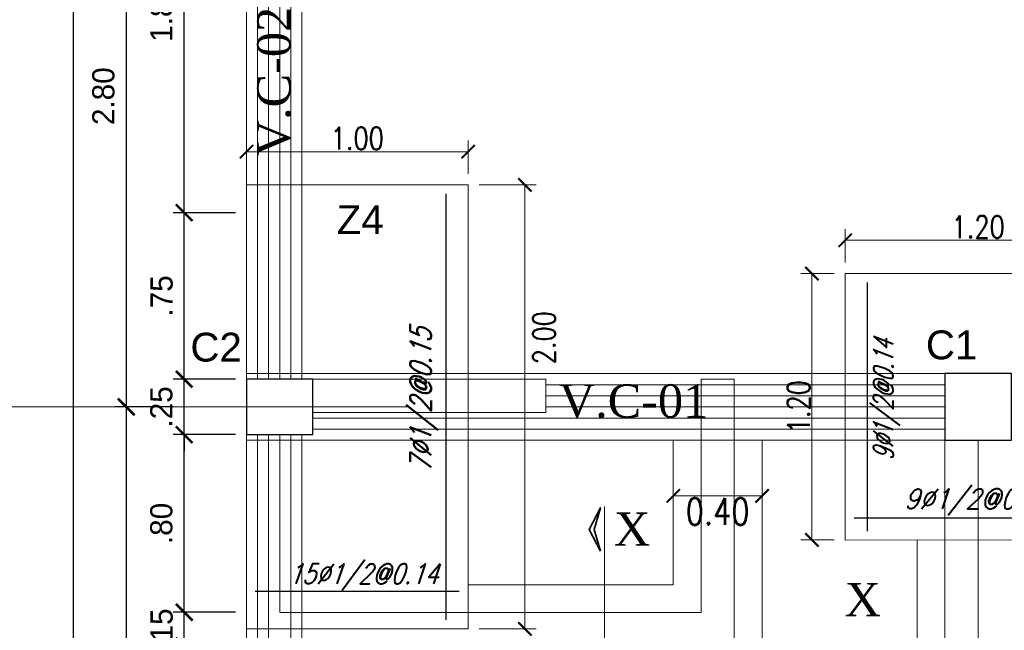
# Model space of a CAD drawing. Header units: metres. Extents: x -11 to 490, y -19 to 215.
# Tile 7 of 73: x -1.02 to 3.42, y 2.57 to 5.32. Entities that reach past the tile are written whole.
import ezdxf
from ezdxf.enums import TextEntityAlignment as Align

# ---------------------------------------------------------------- set-up
doc = ezdxf.new("R2010")
doc.units = ezdxf.units.M
for name, color, linetype, lineweight in [('COLUMNAS', 5, 'Continuous', 80), ('COTAS', 9, 'Continuous', 13), ('EJES', 251, 'Continuous', 20), ('LAYER2', 1, 'Continuous', 20)]:
    doc.layers.add(name, color=color, linetype=linetype, lineweight=lineweight)
doc.layers.add('FIERRO', color=5, linetype='Continuous')
doc.layers.add('LAYER8', color=21, linetype='Continuous')
doc.layers.add('PLUMA 0.8', color=7, linetype='Continuous', lineweight=80, true_color=0x2e2e2e)
doc.layers.add('VIGAS DE CIMENTACION', color=6, linetype='Continuous', lineweight=30, true_color=0xff00ff)
doc.styles.add('DUTCHBI', font='dutchbi.ttf')
doc.styles.add('SANSSERIFBOLD', font='arial.ttf')
doc.styles.add('STYLE1', font='arial.ttf')
doc.styles.add('STYLE5', font='romans.shx', dxfattribs={"width": 0.8})
doc.styles.add('TEXTOCENT', font='GOTHIC.TTF')
doc.styles.add('ZOILA', font='arial.ttf', dxfattribs={"oblique": 0.01})
doc.dimstyles.new('dimlosa', dxfattribs={"dimtxt": 0.04, "dimasz": 0.01, "dimexe": 0.01, "dimexo": 0.01, "dimgap": 0.01, "dimtad": 2, "dimzin": 3, "dimdsep": 46, "dimtxsty": 'STYLE1', "dimblk": 'DOT', "dimcen": 0.15, "dimclrd": 1, "dimclre": 1, "dimclrt": 3, "dimadec": 0, "dimazin": 0, "dimtfac": 1, "dimtix": 1, "dimtmove": 2, "dimatfit": 3, "dimldrblk": 'ARCHTICK', "dimfxl": 0.11, "dimfxlon": 1, "dimlwd": 9, "dimlwe": 9, "dimarcsym": 0})
doc.dimstyles.new('PLANTA50', dxfattribs={"dimscale": 0.5, "dimtxt": 0.2, "dimasz": 0.15, "dimexe": 0.1, "dimexo": 0.1, "dimgap": 0.1, "dimtad": 2, "dimzin": 7, "dimdsep": 46, "dimtxsty": 'TEXTOCENT', "dimblk": 'ARCHTICK', "dimcen": 0.2, "dimdle": 0.1, "dimclrd": 8, "dimclre": 8, "dimclrt": 256, "dimaunit": 1, "dimadec": 0, "dimazin": 0, "dimtfac": 1, "dimtix": 1, "dimtmove": 2, "dimatfit": 3, "dimldrblk": 'ARCHTICK', "dimfxl": 1, "dimtolj": 1, "dimtzin": 0, "dimarcsym": 0})

# ---------------------------------------------------------------- blocks, each defined once
blk = doc.blocks.new('_ARCHTICK')
at = {"color": 0, "linetype": 'ByBlock', "const_width": 0.15}
blk.add_lwpolyline([(-0.5, -0.5), (0.5, 0.5)], dxfattribs=at)
blk = doc.blocks.new('*D261')
at = {"layer": 'COTAS', "color": 8, "lineweight": -2, "transparency": 16777216}
for p, q in [((-0.2808, 3.65), (-0.2808, 4.5)), ((-0.05, 4.45), (-0.3308, 4.45)), ((-0.05, 3.7), (-0.3308, 3.7))]:
    blk.add_line(p, q, dxfattribs=at)
at = {"layer": 'Defpoints', "color": 0, "lineweight": 5, "transparency": 16777216}
for p in [(-0.2808, 4.45), (0, 4.45), (0, 3.7)]:
    blk.add_point(p, dxfattribs=at)
at = {"layer": 'COTAS', "color": 8, "lineweight": -2, "transparency": 16777216, "xscale": 0.075, "yscale": 0.075, "zscale": 0.075}
for p, rotation in [((-0.2808, 4.45), 90), ((-0.2808, 3.7), 270)]:
    blk.add_blockref('_ARCHTICK', p, dxfattribs=dict(at, rotation=rotation))
at = {"layer": 'COTAS', "transparency": 16777216, "insert": (-0.382, 4.075), "char_height": 0.1, "attachment_point": 5, "rotation": 90, "style": 'TEXTOCENT'}
blk.add_mtext('\\A1;.75', dxfattribs=at)
blk = doc.blocks.new('*D305')
at = {"layer": 'COTAS', "color": 8, "lineweight": -2, "transparency": 16777216}
for p, q in [((-0.7818, 20.05), (-0.7818, -0.05)), ((-0.05, 20), (-0.8318, 20)), ((-0.1, 0), (-0.8318, 0))]:
    blk.add_line(p, q, dxfattribs=at)
at = {"layer": 'Defpoints', "color": 0, "lineweight": 5, "transparency": 16777216}
for p in [(0, 20), (-0.7818, 0), (-0.05, 0)]:
    blk.add_point(p, dxfattribs=at)
at = {"layer": 'COTAS', "color": 8, "lineweight": -2, "transparency": 16777216, "xscale": 0.075, "yscale": 0.075, "zscale": 0.075}
for p, rotation in [((-0.7818, 20), 90), ((-0.7818, 0), 270)]:
    blk.add_blockref('_ARCHTICK', p, dxfattribs=dict(at, rotation=rotation))
at = {"layer": 'COTAS', "transparency": 16777216, "insert": (-0.8844, 10), "char_height": 0.1, "attachment_point": 5, "rotation": 90, "style": 'TEXTOCENT'}
blk.add_mtext('\\A1;20.00', dxfattribs=at)
blk = doc.blocks.new('*D307')
at = {"layer": 'COTAS', "color": 8, "lineweight": -2, "transparency": 16777216}
for p, q in [((-0.5421, 3.625), (-0.5421, -0.05)), ((-0.3308, 3.575), (-0.5921, 3.575)), ((-0.1, 0), (-0.5921, 0))]:
    blk.add_line(p, q, dxfattribs=at)
at = {"layer": 'Defpoints', "color": 0, "lineweight": 5, "transparency": 16777216}
for p in [(-0.2808, 3.575), (-0.5421, 0), (-0.05, 0)]:
    blk.add_point(p, dxfattribs=at)
at = {"layer": 'COTAS', "color": 8, "lineweight": -2, "transparency": 16777216, "xscale": 0.075, "yscale": 0.075, "zscale": 0.075}
for p, rotation in [((-0.5421, 3.575), 90), ((-0.5421, 0), 270)]:
    blk.add_blockref('_ARCHTICK', p, dxfattribs=dict(at, rotation=rotation))
at = {"layer": 'COTAS', "transparency": 16777216, "insert": (-0.6446, 1.7875), "char_height": 0.1, "attachment_point": 5, "rotation": 90, "style": 'TEXTOCENT'}
blk.add_mtext('\\A1;3.58', dxfattribs=at)
blk = doc.blocks.new('*D308')
at = {"layer": 'COTAS', "color": 8, "lineweight": -2, "transparency": 16777216}
for p, q in [((-0.2808, 3.7), (-0.2808, 3.775)), ((-0.05, 3.7), (-0.3308, 3.7)), ((-0.2808, 3.45), (-0.2808, 3.7)), ((-0.05, 3.45), (-0.3308, 3.45)), ((-0.2808, 3.45), (-0.2808, 3.375))]:
    blk.add_line(p, q, dxfattribs=at)
at = {"layer": 'Defpoints', "color": 0, "lineweight": 5, "transparency": 16777216}
for p in [(-0.2808, 3.7), (0, 3.7), (0, 3.45)]:
    blk.add_point(p, dxfattribs=at)
at = {"layer": 'COTAS', "color": 8, "lineweight": -2, "transparency": 16777216, "xscale": 0.075, "yscale": 0.075, "zscale": 0.075}
for p, rotation in [((-0.2808, 3.7), 270), ((-0.2808, 3.45), 90)]:
    blk.add_blockref('_ARCHTICK', p, dxfattribs=dict(at, rotation=rotation))
at = {"layer": 'COTAS', "transparency": 16777216, "insert": (-0.3833, 3.575), "char_height": 0.1, "attachment_point": 5, "rotation": 90, "style": 'TEXTOCENT'}
blk.add_mtext('\\A1;.25', dxfattribs=at)
blk = doc.blocks.new('*D309')
at = {"layer": 'COTAS', "color": 8, "lineweight": -2, "transparency": 16777216}
for p, q in [((-0.2808, 4.4), (-0.2808, 6.3)), ((-0.05, 6.25), (-0.3308, 6.25)), ((-0.05, 4.45), (-0.3308, 4.45))]:
    blk.add_line(p, q, dxfattribs=at)
at = {"layer": 'Defpoints', "color": 0, "lineweight": 5, "transparency": 16777216}
for p in [(-0.2808, 6.25), (0, 6.25), (0, 4.45)]:
    blk.add_point(p, dxfattribs=at)
at = {"layer": 'COTAS', "color": 8, "lineweight": -2, "transparency": 16777216, "xscale": 0.075, "yscale": 0.075, "zscale": 0.075}
for p, rotation in [((-0.2808, 6.25), 90), ((-0.2808, 4.45), 270)]:
    blk.add_blockref('_ARCHTICK', p, dxfattribs=dict(at, rotation=rotation))
at = {"layer": 'COTAS', "transparency": 16777216, "insert": (-0.3833, 5.35), "char_height": 0.1, "attachment_point": 5, "rotation": 90, "style": 'TEXTOCENT'}
blk.add_mtext('\\A1;1.80', dxfattribs=at)
blk = doc.blocks.new('*D319')
at = {"layer": 'COTAS', "color": 8, "lineweight": -2, "transparency": 16777216}
for p, q in [((-0.5421, 6.425), (-0.5421, 3.525)), ((-0.3308, 6.375), (-0.5921, 6.375)), ((-0.3308, 3.575), (-0.5921, 3.575))]:
    blk.add_line(p, q, dxfattribs=at)
at = {"layer": 'Defpoints', "color": 0, "lineweight": 5, "transparency": 16777216}
for p in [(-0.2808, 6.375), (-0.5421, 3.575), (-0.2808, 3.575)]:
    blk.add_point(p, dxfattribs=at)
at = {"layer": 'COTAS', "color": 8, "lineweight": -2, "transparency": 16777216, "xscale": 0.075, "yscale": 0.075, "zscale": 0.075}
for p, rotation in [((-0.5421, 6.375), 90), ((-0.5421, 3.575), 270)]:
    blk.add_blockref('_ARCHTICK', p, dxfattribs=dict(at, rotation=rotation))
at = {"layer": 'COTAS', "transparency": 16777216, "insert": (-0.6446, 4.975), "char_height": 0.1, "attachment_point": 5, "rotation": 90, "style": 'TEXTOCENT'}
blk.add_mtext('\\A1;2.80', dxfattribs=at)
blk = doc.blocks.new('*D325')
at = {"layer": 'COTAS', "color": 8, "lineweight": -2, "transparency": 16777216}
for p, q in [((-0.2808, 2.6), (-0.2808, 3.5)), ((-0.05, 3.45), (-0.3308, 3.45)), ((-0.05, 2.65), (-0.3308, 2.65))]:
    blk.add_line(p, q, dxfattribs=at)
at = {"layer": 'Defpoints', "color": 0, "lineweight": 5, "transparency": 16777216}
for p in [(-0.2808, 3.45), (0, 3.45), (0, 2.65)]:
    blk.add_point(p, dxfattribs=at)
at = {"layer": 'COTAS', "color": 8, "lineweight": -2, "transparency": 16777216, "xscale": 0.075, "yscale": 0.075, "zscale": 0.075}
for p, rotation in [((-0.2808, 3.45), 90), ((-0.2808, 2.65), 270)]:
    blk.add_blockref('_ARCHTICK', p, dxfattribs=dict(at, rotation=rotation))
at = {"layer": 'COTAS', "transparency": 16777216, "insert": (-0.3833, 3.05), "char_height": 0.1, "attachment_point": 5, "rotation": 90, "style": 'TEXTOCENT'}
blk.add_mtext('\\A1;.80', dxfattribs=at)
blk = doc.blocks.new('*D326')
at = {"layer": 'COTAS', "color": 8, "lineweight": -2, "transparency": 16777216}
for p, q in [((-0.2808, 2.65), (-0.2808, 2.725)), ((-0.05, 2.65), (-0.3308, 2.65)), ((-0.2808, 2.4981), (-0.2808, 2.65)), ((-0.05, 2.4981), (-0.3308, 2.4981)), ((-0.2808, 2.4981), (-0.2808, 2.4231))]:
    blk.add_line(p, q, dxfattribs=at)
at = {"layer": 'Defpoints', "color": 0, "lineweight": 5, "transparency": 16777216}
for p in [(-0.2808, 2.65), (0, 2.65), (0, 2.4981)]:
    blk.add_point(p, dxfattribs=at)
at = {"layer": 'COTAS', "color": 8, "lineweight": -2, "transparency": 16777216, "xscale": 0.075, "yscale": 0.075, "zscale": 0.075}
for p, rotation in [((-0.2808, 2.65), 270), ((-0.2808, 2.4981), 90)]:
    blk.add_blockref('_ARCHTICK', p, dxfattribs=dict(at, rotation=rotation))
at = {"layer": 'COTAS', "transparency": 16777216, "insert": (-0.382, 2.574), "char_height": 0.1, "attachment_point": 5, "rotation": 90, "style": 'TEXTOCENT'}
blk.add_mtext('\\A1;.15', dxfattribs=at)
blk = doc.blocks.new('*D338')
at = {"layer": 'Defpoints', "color": 0, "linetype": 'Continuous', "lineweight": 5, "transparency": 16777216}
for p in [(1, 4.725), (0, 4.575), (1, 4.575)]:
    blk.add_point(p, dxfattribs=at)
at = {"layer": 'VIGAS DE CIMENTACION', "color": 1, "linetype": 'Continuous', "lineweight": 5, "transparency": 16777216}
for p, q in [((0, 4.625), (0, 4.775)), ((1, 4.625), (1, 4.775)), ((0, 4.725), (1, 4.725))]:
    blk.add_line(p, q, dxfattribs=at)
at = {"layer": 'VIGAS DE CIMENTACION', "color": 1, "linetype": 'Continuous', "lineweight": 5, "transparency": 16777216, "xscale": 0.06, "yscale": 0.06, "zscale": 0.06, "rotation": 180}
blk.add_blockref('_ARCHTICK', (0, 4.725), dxfattribs=at)
at = {"layer": 'VIGAS DE CIMENTACION', "color": 1, "linetype": 'Continuous', "lineweight": 5, "transparency": 16777216, "xscale": 0.06, "yscale": 0.06, "zscale": 0.06}
blk.add_blockref('_ARCHTICK', (1, 4.725), dxfattribs=at)
at = {"layer": 'VIGAS DE CIMENTACION', "color": 3, "linetype": 'Continuous', "lineweight": 5, "transparency": 16777216, "insert": (0.5, 4.785), "char_height": 0.1, "attachment_point": 5, "style": 'STYLE5'}
blk.add_mtext('1.00', dxfattribs=at)
blk = doc.blocks.new('*D339')
at = {"layer": 'Defpoints', "color": 0, "linetype": 'Continuous', "lineweight": 5, "transparency": 16777216}
for p in [(1, 4.575), (1, 2.575), (1.2559, 2.575)]:
    blk.add_point(p, dxfattribs=at)
at = {"layer": 'VIGAS DE CIMENTACION', "color": 1, "linetype": 'Continuous', "lineweight": 5, "transparency": 16777216}
for p, q in [((1.05, 4.575), (1.3059, 4.575)), ((1.2559, 4.575), (1.2559, 2.575)), ((1.05, 2.575), (1.3059, 2.575))]:
    blk.add_line(p, q, dxfattribs=at)
at = {"layer": 'VIGAS DE CIMENTACION', "color": 1, "linetype": 'Continuous', "lineweight": 5, "transparency": 16777216, "xscale": 0.06, "yscale": 0.06, "zscale": 0.06}
for p, rotation in [((1.2559, 4.575), 90), ((1.2559, 2.575), 270)]:
    blk.add_blockref('_ARCHTICK', p, dxfattribs=dict(at, rotation=rotation))
at = {"layer": 'VIGAS DE CIMENTACION', "color": 3, "linetype": 'Continuous', "lineweight": 5, "transparency": 16777216, "insert": (1.3421, 3.8868), "char_height": 0.1, "attachment_point": 5, "rotation": 90, "style": 'STYLE5'}
blk.add_mtext('2.00', dxfattribs=at)
blk = doc.blocks.new('*D370')
at = {"layer": 'Defpoints', "color": 0, "linetype": 'Continuous', "lineweight": 5, "transparency": 16777216}
for p in [(1.925, 3.3504), (2.325, 3.3595), (1.925, 3.174)]:
    blk.add_point(p, dxfattribs=at)
at = {"layer": 'VIGAS DE CIMENTACION', "color": 1, "linetype": 'Continuous', "lineweight": 5, "transparency": 16777216}
for p, q in [((1.925, 3.224), (1.925, 3.124)), ((2.325, 3.224), (2.325, 3.124)), ((2.325, 3.174), (1.925, 3.174))]:
    blk.add_line(p, q, dxfattribs=at)
at = {"layer": 'VIGAS DE CIMENTACION', "color": 1, "linetype": 'Continuous', "lineweight": 5, "transparency": 16777216, "xscale": 0.06, "yscale": 0.06, "zscale": 0.06, "rotation": 180}
blk.add_blockref('_ARCHTICK', (1.925, 3.174), dxfattribs=at)
at = {"layer": 'VIGAS DE CIMENTACION', "color": 1, "linetype": 'Continuous', "lineweight": 5, "transparency": 16777216, "xscale": 0.06, "yscale": 0.06, "zscale": 0.06}
blk.add_blockref('_ARCHTICK', (2.325, 3.174), dxfattribs=at)
at = {"layer": 'VIGAS DE CIMENTACION', "color": 3, "linetype": 'Continuous', "lineweight": 5, "transparency": 16777216, "insert": (2.125, 3.104), "char_height": 0.12, "attachment_point": 5, "style": 'STYLE5'}
blk.add_mtext('0.40', dxfattribs=at)
blk = doc.blocks.new('*D374')
at = {"layer": 'Defpoints', "color": 0, "linetype": 'Continuous', "lineweight": 5, "transparency": 16777216}
for p in [(2.7, 4.3259), (2.7, 4.1759), (3.9, 4.1759)]:
    blk.add_point(p, dxfattribs=at)
at = {"layer": 'VIGAS DE CIMENTACION', "color": 1, "linetype": 'Continuous', "lineweight": 5, "transparency": 16777216}
for p, q in [((2.7, 4.2259), (2.7, 4.3759)), ((3.9, 4.2259), (3.9, 4.3759)), ((3.9, 4.3259), (2.7, 4.3259))]:
    blk.add_line(p, q, dxfattribs=at)
at = {"layer": 'VIGAS DE CIMENTACION', "color": 1, "linetype": 'Continuous', "lineweight": 5, "transparency": 16777216, "xscale": 0.06, "yscale": 0.06, "zscale": 0.06, "rotation": 180}
blk.add_blockref('_ARCHTICK', (2.7, 4.3259), dxfattribs=at)
at = {"layer": 'VIGAS DE CIMENTACION', "color": 1, "linetype": 'Continuous', "lineweight": 5, "transparency": 16777216, "xscale": 0.06, "yscale": 0.06, "zscale": 0.06}
blk.add_blockref('_ARCHTICK', (3.9, 4.3259), dxfattribs=at)
at = {"layer": 'VIGAS DE CIMENTACION', "color": 3, "linetype": 'Continuous', "lineweight": 5, "transparency": 16777216, "insert": (3.3, 4.3859), "char_height": 0.1, "attachment_point": 5, "style": 'STYLE5'}
blk.add_mtext('1.20', dxfattribs=at)
blk = doc.blocks.new('*D375')
at = {"layer": 'Defpoints', "color": 0, "linetype": 'Continuous', "lineweight": 5, "transparency": 16777216}
for p in [(2.7, 4.1759), (2.55, 2.9759), (2.7, 2.9759)]:
    blk.add_point(p, dxfattribs=at)
at = {"layer": 'VIGAS DE CIMENTACION', "color": 1, "linetype": 'Continuous', "lineweight": 5, "transparency": 16777216}
for p, q in [((2.65, 4.1759), (2.5, 4.1759)), ((2.55, 4.1759), (2.55, 2.9759)), ((2.65, 2.9759), (2.5, 2.9759))]:
    blk.add_line(p, q, dxfattribs=at)
at = {"layer": 'VIGAS DE CIMENTACION', "color": 1, "linetype": 'Continuous', "lineweight": 5, "transparency": 16777216, "xscale": 0.06, "yscale": 0.06, "zscale": 0.06}
for p, rotation in [((2.55, 4.1759), 90), ((2.55, 2.9759), 270)]:
    blk.add_blockref('_ARCHTICK', p, dxfattribs=dict(at, rotation=rotation))
at = {"layer": 'VIGAS DE CIMENTACION', "color": 3, "linetype": 'Continuous', "lineweight": 5, "transparency": 16777216, "insert": (2.49, 3.5759), "char_height": 0.1, "attachment_point": 5, "rotation": 90, "style": 'STYLE5'}
blk.add_mtext('1.20', dxfattribs=at)

msp = doc.modelspace()

# ---------------------------------------------------------------- linework, layer by layer
at = {"layer": 'COLUMNAS', "color": 160, "linetype": 'Continuous', "lineweight": 30}
for points in [[(0.3, 3.7), (0, 3.7), (0, 3.45), (0.3, 3.45)], [(3.45, 3.725), (3.15, 3.725), (3.15, 3.425), (3.45, 3.425)]]:
    msp.add_lwpolyline(points, close=True, dxfattribs=at)
at = {"layer": 'COTAS', "lineweight": 35}
msp.add_lwpolyline([(1.5964, 2.9254), (1.546, 3.023), (1.5964, 3.1206), (1.5677, 3.023), (1.5964, 2.9254)], dxfattribs=at)
at = {"layer": 'EJES', "color": 152, "linetype": 'Continuous', "lineweight": 5}
msp.add_line((0.725, 3.575), (-1.425, 3.575), dxfattribs=at)
at = {"layer": 'FIERRO', "color": 156}
for p, q in [((0.9, 2.615), (0.9, 4.535)), ((2.8, 3.0159), (2.8, 4.1359)), ((2.74, 3.0759), (3.86, 3.0759)), ((0.96, 2.7433), (0.04, 2.7433))]:
    msp.add_line(p, q, dxfattribs=at)
at = {"layer": 'PLUMA 0.8', "color": 4, "lineweight": 18}
for p, q in [((1.925, 2.7731), (1.925, 3.425)), ((2.325, 2.3731), (2.325, 3.425)), ((3.025, 2.9759), (3.025, 0.9)), ((1.925, 2.7731), (1, 2.7731))]:
    msp.add_line(p, q, dxfattribs=at)
for points in [[(0, 4.575), (1, 4.575), (1, 2.575), (0, 2.575), (0, 4.575)], [(3.9, 4.1759), (2.7, 4.1759), (2.7, 2.975), (3.9, 2.9759), (3.9, 4.1759)]]:
    msp.add_lwpolyline(points, dxfattribs=at)
at = {"layer": 'VIGAS DE CIMENTACION', "color": 1, "linetype": 'Continuous', "lineweight": 5}
for p, q in [((3.15, 3.725), (0, 3.725)), ((3.15, 3.675), (1.35, 3.675)), ((3.15, 3.625), (1.35, 3.625)), ((3.15, 3.575), (1.35, 3.575)), ((3.15, 3.525), (0.3, 3.525)), ((3.15, 3.475), (0.3, 3.475)), ((3.15, 3.425), (0, 3.425)), ((1.6142, 2.0525), (1.6142, 3.1267))]:
    msp.add_line(p, q, dxfattribs=at)
at = {"layer": 'VIGAS DE CIMENTACION', "color": 9, "linetype": 'Continuous', "lineweight": 18}
for points in [[(6, 20), (0, 20), (0, 0)], [(0.15, 6.2518), (0.15, 3.7)], [(0.15, 2.6481), (2.05, 2.6481), (2.05, 3.7), (2.2, 3.7), (2.2, 2.4981), (0.15, 2.4981)], [(0.3, 3.7), (1.35, 3.7), (1.35, 3.55), (0.3, 3.55)], [(0.15, 3.45), (0.15, 2.65)], [(3.3, 0.3), (3.3, 3.425), (3.15, 3.425), (3.15, 0.3)]]:
    msp.add_lwpolyline(points, dxfattribs=at)
at = {"layer": 'VIGAS DE CIMENTACION', "color": 1, "linetype": 'Continuous', "lineweight": 5}
for points in [[(0.05, 6.25), (0.05, 3.7)], [(0.1, 6.25), (0.1, 3.7)], [(0.2, 6.2518), (0.2, 3.7)], [(0.25, 6.2518), (0.25, 3.7)], [(0.05, 3.45), (0.05, 0.25)], [(0.1, 3.45), (0.1, 0.25)], [(0.2, 3.45), (0.2, 0.25)], [(0.25, 3.45), (0.25, 0.25)]]:
    msp.add_lwpolyline(points, dxfattribs=at)

# ---------------------------------------------------------------- texts
at = {"layer": 'LAYER2', "color": 7, "linetype": 'Continuous', "style": 'DUTCHBI'}
msp.add_text('V.C-02 ', height=0.15, rotation=90, dxfattribs=at).set_placement((0.1985, 4.7042))
for s, p in [('V.C-01 ', (1.409, 3.5268)), ('X', (1.6574, 2.9497)), ('X', (2.6975, 2.6319))]:
    msp.add_text(s, height=0.15, dxfattribs=at).set_placement(p)
at = {"layer": 'LAYER8', "color": 1, "style": 'SANSSERIFBOLD'}
msp.add_text('Z4', height=0.13, dxfattribs=at).set_placement((0.4071, 4.3535))
at = {"layer": 'PLUMA 0.8', "color": 4, "linetype": 'Continuous', "lineweight": 25, "style": 'ZOILA', "oblique": 0.01}
for s, p in [('C2', (-0.1367, 3.7793)), ('C1', (3.18, 3.7895))]:
    msp.add_text(s, height=0.13, dxfattribs=at).set_placement(p, align=Align.CENTER)
at = {"layer": 'PLUMA 0.8', "color": 8, "linetype": 'Continuous', "lineweight": 5, "style": 'STYLE5', "oblique": 21}
for s, height, width, p in [('7Ø1/2@0.15', 0.095, 0.8, (0.8334, 3.605)), ('9Ø1/2@0.14', 0.09, 0.71, (2.9171, 3.6059))]:
    msp.add_text(s, height=height, rotation=90, dxfattribs=dict(at, width=width)).set_placement(p, align=Align.CENTER)
at = {"layer": 'PLUMA 0.8', "color": 8, "linetype": 'Continuous', "lineweight": 5, "style": 'STYLE5', "oblique": 19}
for s, width, p in [('9Ø1/2@0.14', 0.87, (3.3, 3.1159)), ('15Ø1/2@0.14', 0.8, (0.527, 2.7782))]:
    msp.add_text(s, height=0.09, dxfattribs=dict(at, width=width)).set_placement(p, align=Align.CENTER)

# ---------------------------------------------------------------- dimensions: what is measured, and where the dimension line sits
at = {"layer": 'COTAS'}
for base, p1, p2, picture, middle in [((-0.7818, 0), (0, 20), (-0.05, 0), '*D305', (-0.8844, 10)), ((-0.5421, 3.575), (-0.2808, 6.375), (-0.2808, 3.575), '*D319', (-0.6446, 4.975)), ((-0.2808, 6.25), (0, 4.45), (0, 6.25), '*D309', (-0.3833, 5.35)), ((-0.2808, 4.45), (0, 3.7), (0, 4.45), '*D261', (-0.382, 4.075)), ((-0.2808, 3.7), (0, 3.45), (0, 3.7), '*D308', (-0.3833, 3.575)), ((-0.5421198, 0), (-0.2807853, 3.5750002), (-0.0499998, 0), '*D307', (-0.6446351, 1.7875001)), ((-0.2808, 3.45), (0, 2.65), (0, 3.45), '*D325', (-0.3833, 3.05)), ((-0.2808, 2.65), (0, 2.4981), (0, 2.65), '*D326', (-0.382, 2.574))]:
    dim = msp.add_linear_dim(base=base, p1=p1, p2=p2, angle=90, dimstyle='PLANTA50', dxfattribs=at)
    dim.commit()
    dim.dimension.update_dxf_attribs({"geometry": picture, "text_midpoint": middle})
at = {"layer": 'VIGAS DE CIMENTACION', "color": 1, "linetype": 'Continuous', "lineweight": 5}
dim = msp.add_linear_dim(base=(1, 4.725), p1=(0, 4.575), p2=(1, 4.575), dimstyle='dimlosa', override={"dimtxt": 0.1, "dimasz": 0.06, "dimexe": 0.05, "dimexo": 0.05, "dimzin": 1, "dimtxsty": 'STYLE5', "dimblk": 'ARCHTICK', "dimadec": 2, "dimfxl": 0.05, "dimfxlon": 0, "dimlwd": 5, "dimlwe": 5}, dxfattribs=at)
dim.commit()
dim.dimension.update_dxf_attribs({"geometry": '*D338', "text_midpoint": (0.5, 4.785)})
dim = msp.add_linear_dim(base=(1.2559, 2.575), p1=(1, 4.575), p2=(1, 2.575), angle=90, dimstyle='dimlosa', override={"dimtxt": 0.1, "dimasz": 0.06, "dimexe": 0.05, "dimexo": 0.05, "dimzin": 1, "dimtxsty": 'STYLE5', "dimblk": 'ARCHTICK', "dimadec": 2, "dimfxl": 0.05, "dimfxlon": 0, "dimlwd": 5, "dimlwe": 5}, dxfattribs=at)
dim.commit()
dim.dimension.update_dxf_attribs({"geometry": '*D339', "text_midpoint": (1.3421, 3.8868), "dimtype": 160})
for base, p1, p2, angle, override, picture, middle in [((2.7, 4.3259), (3.9, 4.1759), (2.7, 4.1759), 180, {"dimtxt": 0.1, "dimasz": 0.06, "dimexe": 0.05, "dimexo": 0.05, "dimzin": 1, "dimtxsty": 'STYLE5', "dimblk": 'ARCHTICK', "dimadec": 2, "dimfxl": 0.05, "dimfxlon": 0, "dimlwd": 5, "dimlwe": 5}, '*D374', (3.3, 4.3859)), ((2.55, 2.9759), (2.7, 4.1759), (2.7, 2.9759), 90, {"dimtxt": 0.1, "dimasz": 0.06, "dimexe": 0.05, "dimexo": 0.05, "dimzin": 1, "dimtxsty": 'STYLE5', "dimblk": 'ARCHTICK', "dimadec": 2, "dimfxl": 0.05, "dimfxlon": 0, "dimlwd": 5, "dimlwe": 5}, '*D375', (2.49, 3.5759)), ((1.925, 3.174), (2.325, 3.3595), (1.925, 3.3504), 180, {"dimtxt": 0.12, "dimasz": 0.06, "dimexe": 0.05, "dimexo": 0.05, "dimzin": 1, "dimtxsty": 'STYLE5', "dimblk": 'ARCHTICK', "dimadec": 2, "dimfxl": 0.05, "dimlwd": 5, "dimlwe": 5}, '*D370', (2.125, 3.104))]:
    dim = msp.add_linear_dim(base=base, p1=p1, p2=p2, angle=angle, dimstyle='dimlosa', override=override, dxfattribs=at)
    dim.commit()
    dim.dimension.update_dxf_attribs({"geometry": picture, "text_midpoint": middle})

doc.saveas('drawing.dxf')
